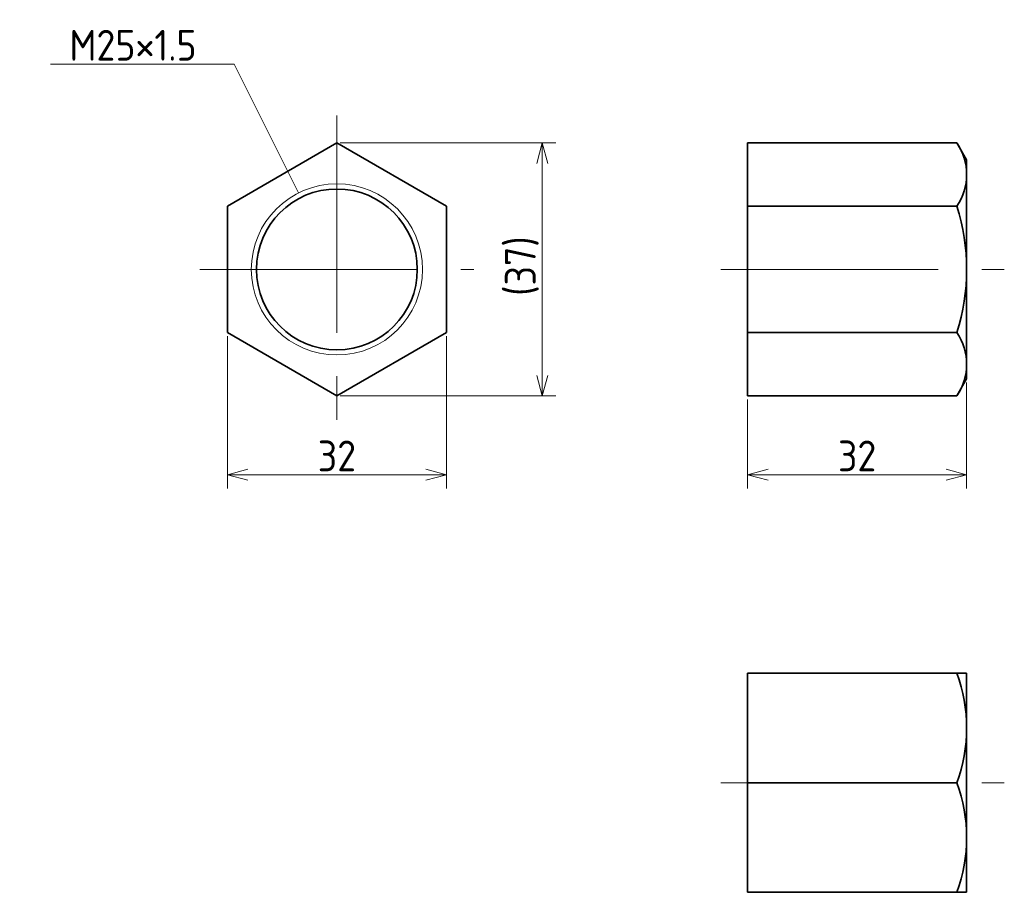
# Model space of a CAD drawing. Header units: millimetres. Extents: x 129 to 272, y 109 to 236.
import ezdxf

# ---------------------------------------------------------------- set-up
doc = ezdxf.new("R2010")
doc.units = ezdxf.units.MM
doc.linetypes.add('CENTER', pattern=[50.8, 31.75, -6.35, 6.35, -6.35])
doc.layers.get('0').update_dxf_attribs({"plot": 0})
doc.layers.add('図形', color=7, linetype='Continuous', lineweight=35)
doc.layers.add('寸法・文字', color=3, linetype='Continuous', lineweight=18)
doc.layers.get('0').off()
doc.styles.add('Dimension', font='isocp.shx', dxfattribs={"bigfont": 'bigfont.shx'})
doc.dimstyles.new('DXF用', dxfattribs={"dimtxt": 4.5, "dimasz": 3, "dimexe": 2, "dimexo": 0.5, "dimgap": 0.5, "dimtad": 1, "dimdec": 3, "dimdsep": 46, "dimtxsty": 'Dimension', "dimblk": 'OPEN30', "dimcen": 2.5, "dimclrd": 3, "dimclre": 3, "dimclrt": 3, "dimazin": 2, "dimtfac": 1, "dimtdec": 3, "dimtmove": 0, "dimatfit": 3, "dimldrblk": 'OPEN30', "dimfxl": 1, "dimlwd": 18, "dimlwe": 18, "dimarcsym": 0})

# ---------------------------------------------------------------- blocks, each defined once
blk = doc.blocks.new('_Open30')
at = {"color": 0, "linetype": 'ByBlock', "lineweight": -2}
for p, q in [((-1, 0.268), (0, 0)), ((0, 0), (-1, -0.268)), ((0, 0), (-1, 0))]:
    blk.add_line(p, q, dxfattribs=at)
blk = doc.blocks.new('*D1')
at = {"layer": 'Defpoints', "color": 0}
for p in [(159, 190.76), (191, 190.76), (191, 170)]:
    blk.add_point(p, dxfattribs=at)
at = {"layer": '寸法・文字', "color": 3, "lineweight": 18}
for p, q in [((159, 190.26), (159, 168)), ((191, 190.26), (191, 168)), ((162, 170), (188, 170))]:
    blk.add_line(p, q, dxfattribs=at)
at = {"layer": '寸法・文字', "color": 3, "lineweight": 18, "xscale": 3, "yscale": 3, "zscale": 3, "rotation": 180}
blk.add_blockref('_Open30', (159, 170), dxfattribs=at)
at = {"layer": '寸法・文字', "color": 3, "lineweight": 18, "xscale": 3, "yscale": 3, "zscale": 3}
blk.add_blockref('_Open30', (191, 170), dxfattribs=at)
at = {"layer": '寸法・文字', "color": 3, "insert": (175, 172.75), "char_height": 4.5, "attachment_point": 5, "style": 'Dimension'}
blk.add_mtext('32', dxfattribs=at)
blk = doc.blocks.new('*D2')
at = {"layer": 'Defpoints', "color": 0}
for p in [(175, 218.48), (175, 181.52), (205, 181.52)]:
    blk.add_point(p, dxfattribs=at)
at = {"layer": '寸法・文字', "color": 3, "lineweight": 18}
for p, q in [((175.5, 218.48), (207, 218.48)), ((205, 215.48), (205, 184.52)), ((175.5, 181.52), (207, 181.52))]:
    blk.add_line(p, q, dxfattribs=at)
at = {"layer": '寸法・文字', "color": 3, "lineweight": 18, "xscale": 3, "yscale": 3, "zscale": 3}
for p, rotation in [((205, 218.48), 90), ((205, 181.52), 270)]:
    blk.add_blockref('_Open30', p, dxfattribs=dict(at, rotation=rotation))
at = {"layer": '寸法・文字', "color": 3, "insert": (202.02, 200.49), "char_height": 4.5, "attachment_point": 5, "rotation": 90, "style": 'Dimension'}
blk.add_mtext('(37)', dxfattribs=at)
blk = doc.blocks.new('*D3')
at = {"layer": 'Defpoints', "color": 0}
for p in [(267, 184), (235, 181.52), (267, 170)]:
    blk.add_point(p, dxfattribs=at)
at = {"layer": '寸法・文字', "color": 3, "lineweight": 18}
for p, q in [((267, 183.5), (267, 168)), ((235, 181.02), (235, 168)), ((238, 170), (264, 170))]:
    blk.add_line(p, q, dxfattribs=at)
at = {"layer": '寸法・文字', "color": 3, "lineweight": 18, "xscale": 3, "yscale": 3, "zscale": 3, "rotation": 180}
blk.add_blockref('_Open30', (235, 170), dxfattribs=at)
at = {"layer": '寸法・文字', "color": 3, "lineweight": 18, "xscale": 3, "yscale": 3, "zscale": 3}
blk.add_blockref('_Open30', (267, 170), dxfattribs=at)
at = {"layer": '寸法・文字', "color": 3, "insert": (251, 172.75), "char_height": 4.5, "attachment_point": 5, "style": 'Dimension'}
blk.add_mtext('32', dxfattribs=at)

msp = doc.modelspace()

# ---------------------------------------------------------------- linework, layer by layer
at = {"layer": '図形', "color": 3, "linetype": 'CENTER', "lineweight": 18}
for p, q in [((175, 222.5), (175, 177.5)), ((155, 200), (195, 200)), ((231.1031, 200), (272.5, 200)), ((231.1031, 125), (272.5, 125))]:
    msp.add_line(p, q, dxfattribs=at)
at = {"layer": '図形'}
for p, q in [((175, 218.4752), (159, 209.2376)), ((191, 209.2376), (175, 218.4752)), ((235, 181.5248), (235, 218.4752)), ((235, 218.4752), (265.5709, 218.4752)), ((267, 216), (265.5709, 218.4752)), ((267, 184), (267, 216)), ((159, 209.2376), (159, 190.7624)), ((191, 190.7624), (191, 209.2376)), ((235, 209.2376), (265.5709, 209.2376)), ((159, 190.7624), (175, 181.5248)), ((175, 181.5248), (191, 190.7624)), ((235, 190.7624), (265.5709, 190.7624)), ((267, 184), (265.5709, 181.5248)), ((235, 181.5248), (265.5709, 181.5248)), ((235, 109), (235, 141)), ((235, 141), (267, 141)), ((267, 109), (267, 141)), ((235, 125), (265.5709, 125)), ((235, 109), (267, 109))]:
    msp.add_line(p, q, dxfattribs=at)
at = {"layer": '図形', "color": 3, "lineweight": 18}
msp.add_circle((175, 200), 12.5, dxfattribs=at)
at = {"layer": '図形'}
msp.add_circle((175, 200), 11.75, dxfattribs=at)
for centre, radius, start, end in [((258.8214, 213.8564), 8.1786, 325.615752, 34.384247), ((236.4291, 200), 30.5709, 342.412046, 17.587954), ((258.8214, 186.1436), 8.1786, 325.615753, 34.384248), ((243.8932, 133), 23.1068, 339.743842, 20.256158), ((243.8932, 117), 23.1068, 339.743844, 20.256154)]:
    msp.add_arc(centre, radius, start, end, dxfattribs=at)

# ---------------------------------------------------------------- texts
at = {"layer": '寸法・文字', "insert": (154.5, 230.5), "char_height": 4.5, "attachment_point": 9, "style": 'Dimension'}
msp.add_mtext('M25×1.5', dxfattribs=at)

# ---------------------------------------------------------------- dimensions: what is measured, and where the dimension line sits
at = {"layer": '寸法・文字'}
dim = msp.add_linear_dim(base=(205, 181.5248), p1=(175, 218.4752), p2=(175, 181.5248), angle=90, text='(<>)', dimstyle='DXF用', override={"dimdec": 1}, dxfattribs=at)
dim.commit()
dim.dimension.update_dxf_attribs({"geometry": '*D2', "text_midpoint": (205, 200.4914), "dimtype": 160})
for base, p1, p2, picture, middle in [((191, 170), (159, 190.7624), (191, 190.7624), '*D1', (175, 170)), ((267, 170), (235, 181.5248), (267, 184), '*D3', (251, 170))]:
    dim = msp.add_linear_dim(base=base, p1=p1, p2=p2, dimstyle='DXF用', dxfattribs=at)
    dim.commit()
    dim.dimension.update_dxf_attribs({"geometry": picture, "text_midpoint": middle, "dimtype": 160})

# ---------------------------------------------------------------- leaders
at = {"layer": '寸法・文字', "annotation_type": 0, "has_hookline": 1, "hookline_direction": 1, "text_width": 21.3364}
msp.add_leader([(169.4098, 211.1803), (160, 230), (155, 230)], dimstyle='DXF用', override={"dimgap": 0.5, "dimtad": 1}, dxfattribs=at)

doc.saveas('drawing.dxf')
